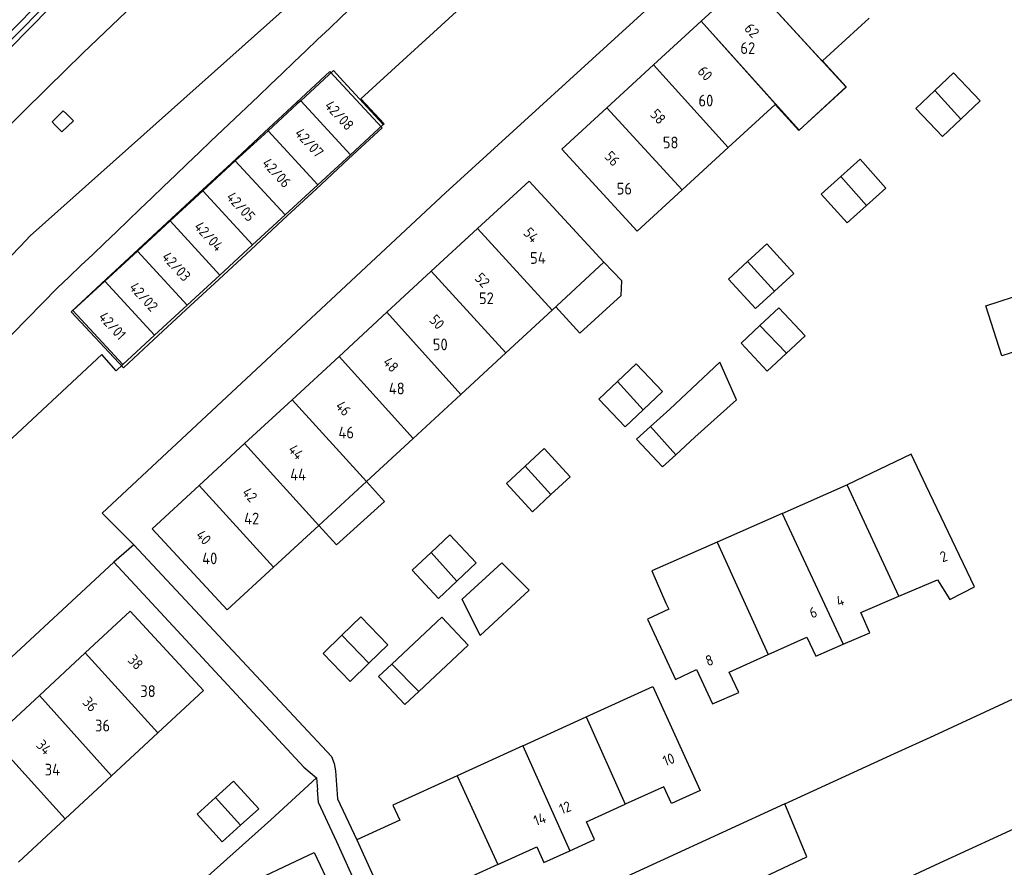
# Model space of a CAD drawing. Extents: x 145741 to 149421, y 457889 to 459999.
# Tile 43 of 84: x 147690 to 147774, y 459199 to 459271. Entities that reach past the tile are written whole.
import ezdxf
from ezdxf.enums import TextEntityAlignment as Align

# ---------------------------------------------------------------- set-up
doc = ezdxf.new("R2010")
doc.units = 0
doc.header["$LTSCALE"] = 4
doc.layers.get('0').update_dxf_attribs({"linetype": 'CONTINUOUS'})
doc.styles.add('ISO', font='ISO')
doc.styles.get("Standard").update_dxf_attribs({"font": 'ISO'})

msp = doc.modelspace()

# ---------------------------------------------------------------- linework, layer by layer
at = {"linetype": 'Continuous'}
for p, q in [((147751.649, 459280.026), (147725.971, 459256.6)), ((147718.76, 459264.59), (147731.347, 459276.117)), ((147751.636, 459274.79), (147747.724, 459271.2)), ((147751.636, 459274.79), (147758.041, 459267.806)), ((147695.085, 459268.47), (147698.809, 459272.036)), ((147762.026, 459271.464), (147758.058, 459267.822)), ((147743.671, 459267.48), (147747.724, 459271.2)), ((147754.06, 459264.153), (147747.724, 459271.2)), ((147692.034, 459265.499), (147695.085, 459268.47)), ((147739.707, 459263.843), (147743.671, 459267.48)), ((147750.035, 459260.459), (147743.671, 459267.48)), ((147758.041, 459267.806), (147758.058, 459267.822)), ((147758.058, 459267.822), (147760.086, 459265.612)), ((147716.412, 459267), (147713.631, 459264.438)), ((147717.263, 459266.077), (147716.412, 459267)), ((147769.228, 459266.815), (147767.617, 459265.296)), ((147771.49, 459264.416), (147769.228, 459266.815)), ((147685.997, 459259.563), (147692.034, 459265.499)), ((147720.652, 459262.397), (147717.263, 459266.077)), ((147760.086, 459265.612), (147756.05, 459261.908)), ((147766.005, 459263.777), (147767.617, 459265.296)), ((147769.832, 459262.853), (147767.617, 459265.296)), ((147713.336, 459264.167), (147710.849, 459261.876)), ((147713.631, 459264.438), (147713.336, 459264.167)), ((147717.87, 459259.836), (147713.631, 459264.438)), ((147720.741, 459262.479), (147718.76, 459264.59)), ((147735.873, 459260.324), (147739.707, 459263.843)), ((147746.1, 459256.848), (147739.707, 459263.843)), ((147754.021, 459264.118), (147750.035, 459260.459)), ((147754.021, 459264.118), (147754.06, 459264.153)), ((147756.05, 459261.908), (147754.021, 459264.118)), ((147769.832, 459262.853), (147771.49, 459264.416)), ((147692.453, 459262.623), (147693.407, 459263.585)), ((147693.407, 459263.585), (147693.683, 459263.318)), ((147693.683, 459263.318), (147694.288, 459262.73)), ((147768.268, 459261.378), (147766.005, 459263.777)), ((147692.699, 459262.381), (147692.453, 459262.623)), ((147693.302, 459261.789), (147692.699, 459262.381)), ((147694.288, 459262.73), (147693.302, 459261.789)), ((147717.87, 459259.836), (147720.652, 459262.397)), ((147720.652, 459262.397), (147720.741, 459262.479)), ((147769.832, 459262.853), (147768.268, 459261.378)), ((147710.849, 459261.876), (147708.055, 459259.305)), ((147710.849, 459261.876), (147715.089, 459257.273)), ((147746.1, 459256.848), (147750.035, 459260.459)), ((147717.87, 459259.836), (147715.089, 459257.273)), ((147742.28, 459253.342), (147735.873, 459260.324)), ((147705.29, 459256.757), (147708.055, 459259.305)), ((147712.306, 459254.714), (147708.055, 459259.305)), ((147761.272, 459259.451), (147759.616, 459257.971)), ((147763.461, 459257.001), (147761.272, 459259.451)), ((147759.616, 459257.971), (147757.96, 459256.491)), ((147761.812, 459255.528), (147759.616, 459257.971)), ((147715.089, 459257.273), (147712.306, 459254.714)), ((147733.074, 459257.591), (147728.697, 459253.554)), ((147739.45, 459250.677), (147733.074, 459257.591)), ((147725.971, 459256.6), (147696.709, 459229.33)), ((147705.29, 459256.757), (147702.51, 459254.195)), ((147705.29, 459256.757), (147709.531, 459252.153)), ((147746.1, 459256.848), (147742.28, 459253.342)), ((147757.96, 459256.491), (147760.149, 459254.041)), ((147761.812, 459255.528), (147763.461, 459257.001)), ((147760.149, 459254.041), (147761.812, 459255.528)), ((147709.531, 459252.153), (147712.306, 459254.714)), ((147702.51, 459254.195), (147699.729, 459251.633)), ((147702.51, 459254.195), (147706.751, 459249.593)), ((147728.697, 459253.554), (147724.751, 459249.915)), ((147728.697, 459253.554), (147735.042, 459246.612)), ((147706.751, 459249.593), (147709.531, 459252.153)), ((147753.32, 459252.24), (147751.684, 459250.737)), ((147755.617, 459249.739), (147753.32, 459252.24)), ((147699.729, 459251.633), (147696.948, 459249.072)), ((147699.729, 459251.633), (147703.969, 459247.031)), ((147740.959, 459249.106), (147739.45, 459250.677)), ((147750.048, 459249.234), (147751.684, 459250.737)), ((147753.975, 459248.23), (147751.684, 459250.737)), ((147706.751, 459249.593), (147703.969, 459247.031)), ((147720.967, 459246.425), (147724.751, 459249.915)), ((147724.751, 459249.915), (147731.082, 459242.96)), ((147753.975, 459248.23), (147755.617, 459249.739)), ((147694.236, 459246.574), (147696.948, 459249.072)), ((147701.189, 459244.468), (147696.948, 459249.072)), ((147740.91, 459247.866), (147740.959, 459249.106)), ((147752.345, 459246.733), (147750.048, 459249.234)), ((147737.408, 459244.651), (147740.91, 459247.866)), ((147753.975, 459248.23), (147752.345, 459246.733)), ((147771.962, 459246.979), (147776.512, 459248.447)), ((147703.969, 459247.031), (147701.189, 459244.468)), ((147696.719, 459243.878), (147694.236, 459246.574)), ((147716.899, 459242.672), (147720.967, 459246.425)), ((147720.967, 459246.425), (147727.258, 459239.433)), ((147735.042, 459246.612), (147731.082, 459242.96)), ((147735.042, 459246.612), (147735.353, 459246.898)), ((147735.353, 459246.898), (147737.408, 459244.651)), ((147754.34, 459246.802), (147752.733, 459245.3)), ((147756.573, 459244.413), (147754.34, 459246.802)), ((147773.341, 459242.706), (147771.962, 459246.979)), ((147751.126, 459243.797), (147752.733, 459245.3)), ((147754.952, 459242.961), (147752.733, 459245.3)), ((147698.477, 459241.969), (147696.719, 459243.878)), ((147698.477, 459241.969), (147701.189, 459244.468)), ((147753.359, 459241.408), (147751.126, 459243.797)), ((147754.972, 459242.917), (147756.573, 459244.413)), ((147777.891, 459244.174), (147773.341, 459242.706)), ((147696.687, 459242.832), (147682.567, 459229.691)), ((147697.915, 459241.451), (147696.687, 459242.832)), ((147731.082, 459242.96), (147727.258, 459239.433)), ((147754.972, 459242.917), (147753.359, 459241.408)), ((147754.972, 459242.917), (147754.952, 459242.961)), ((147712.888, 459238.973), (147716.899, 459242.672)), ((147716.899, 459242.672), (147723.203, 459235.692)), ((147742.193, 459242.039), (147740.601, 459240.531)), ((147744.43, 459239.677), (147742.193, 459242.039)), ((147749.313, 459242.167), (147745.046, 459238.167)), ((147750.741, 459238.959), (147749.313, 459242.167)), ((147698.477, 459241.969), (147697.915, 459241.451)), ((147739.009, 459239.023), (147740.601, 459240.531)), ((147742.796, 459238.13), (147740.601, 459240.531)), ((147742.796, 459238.13), (147744.43, 459239.677)), ((147708.848, 459235.247), (147712.888, 459238.973)), ((147719.22, 459232.019), (147712.888, 459238.973)), ((147727.258, 459239.433), (147723.203, 459235.692)), ((147741.246, 459236.661), (147739.009, 459239.023)), ((147747.202, 459235.786), (147750.741, 459238.959)), ((147742.796, 459238.13), (147741.246, 459236.661)), ((147745.046, 459238.167), (147743.424, 459236.699)), ((147743.424, 459236.699), (147742.232, 459235.62)), ((147743.424, 459236.699), (147745.563, 459234.301)), ((147719.22, 459232.019), (147723.203, 459235.692)), ((147742.232, 459235.62), (147744.43, 459233.275)), ((147745.563, 459234.301), (147747.202, 459235.786)), ((147708.848, 459235.247), (147704.989, 459231.688)), ((147715.165, 459228.279), (147708.848, 459235.247)), ((147734.35, 459234.819), (147732.75, 459233.33)), ((147736.576, 459232.427), (147734.35, 459234.819)), ((147744.43, 459233.275), (147745.563, 459234.301)), ((147765.61, 459234.349), (147760.16, 459231.742)), ((147766.897, 459231.657), (147765.61, 459234.349)), ((147731.149, 459231.841), (147732.75, 459233.33)), ((147734.936, 459230.9), (147732.75, 459233.33)), ((147720.768, 459230.328), (147719.22, 459232.019)), ((147734.936, 459230.9), (147736.576, 459232.427)), ((147700.994, 459228.003), (147704.989, 459231.688)), ((147711.305, 459224.719), (147704.989, 459231.688)), ((147733.375, 459229.448), (147731.149, 459231.841)), ((147754.623, 459229.297), (147760.062, 459231.695)), ((147760.062, 459231.695), (147760.16, 459231.742)), ((147764.565, 459222.253), (147760.16, 459231.742)), ((147771.012, 459223.054), (147766.897, 459231.657)), ((147716.688, 459226.624), (147720.768, 459230.328)), ((147734.936, 459230.9), (147733.375, 459229.448)), ((147696.709, 459229.33), (147699.429, 459226.624)), ((147754.623, 459229.297), (147749.083, 459226.855)), ((147754.623, 459229.297), (147759.829, 459218.17)), ((147707.37, 459221.09), (147700.994, 459228.003)), ((147711.305, 459224.719), (147715.165, 459228.279)), ((147715.165, 459228.279), (147716.688, 459226.624)), ((147726.331, 459227.487), (147724.725, 459225.973)), ((147728.583, 459225.099), (147726.331, 459227.487)), ((147699.429, 459226.624), (147697.726, 459225.153)), ((147699.429, 459226.624), (147716.239, 459208.619)), ((147749.083, 459226.855), (147743.519, 459224.402)), ((147749.083, 459226.855), (147753.447, 459217.287)), ((147723.119, 459224.458), (147724.725, 459225.973)), ((147726.935, 459223.545), (147724.725, 459225.973)), ((147663.028, 459193.044), (147697.726, 459225.153)), ((147697.726, 459225.153), (147713.894, 459207.693)), ((147711.305, 459224.719), (147707.37, 459221.09)), ((147725.371, 459222.07), (147723.119, 459224.458)), ((147726.935, 459223.545), (147728.583, 459225.099)), ((147727.367, 459222.002), (147730.759, 459225.097)), ((147730.759, 459225.097), (147733.093, 459222.766)), ((147743.519, 459224.402), (147744.729, 459221.657)), ((147726.935, 459223.545), (147725.371, 459222.07)), ((147764.565, 459222.253), (147767.863, 459223.66)), ((147767.863, 459223.66), (147768.909, 459221.983)), ((147733.093, 459222.766), (147728.906, 459218.911)), ((147768.909, 459221.983), (147771.012, 459223.054)), ((147728.906, 459218.911), (147727.367, 459222.002)), ((147761.33, 459220.873), (147764.565, 459222.253)), ((147744.967, 459221.143), (147743.169, 459220.312)), ((147744.729, 459221.657), (147744.967, 459221.143)), ((147695.279, 459217.428), (147699.101, 459220.974)), ((147699.101, 459220.974), (147705.356, 459214.231)), ((147718.737, 459220.487), (147717.135, 459218.934)), ((147721.04, 459218.111), (147718.737, 459220.487)), ((147725.651, 459220.47), (147721.38, 459216.469)), ((147727.885, 459218.085), (147725.651, 459220.47)), ((147743.169, 459220.312), (147745.547, 459215.171)), ((147762.077, 459219.147), (147761.33, 459220.873)), ((147715.533, 459217.381), (147717.135, 459218.934)), ((147719.438, 459216.558), (147717.135, 459218.934)), ((147753.447, 459217.287), (147756.725, 459218.757)), ((147756.725, 459218.757), (147757.497, 459217.156)), ((147759.829, 459218.17), (147762.077, 459219.147)), ((147719.438, 459216.558), (147721.04, 459218.111)), ((147723.676, 459214.143), (147727.885, 459218.085)), ((147757.497, 459217.156), (147759.829, 459218.17)), ((147695.279, 459217.428), (147691.374, 459213.806)), ((147695.279, 459217.428), (147701.456, 459210.613)), ((147717.836, 459215.005), (147715.533, 459217.381)), ((147750.118, 459215.795), (147753.447, 459217.287)), ((147719.438, 459216.558), (147717.836, 459215.005)), ((147721.38, 459216.469), (147720.25, 459215.411)), ((147721.38, 459216.469), (147723.664, 459214.17)), ((147745.547, 459215.171), (147747.344, 459216.002)), ((147747.344, 459216.002), (147748.687, 459213.098)), ((147720.25, 459215.411), (147722.484, 459213.026)), ((147750.939, 459214.068), (147750.118, 459215.795)), ((147768.06, 459199.562), (147803.594, 459215.967)), ((147737.939, 459211.978), (147743.602, 459214.561)), ((147743.602, 459214.561), (147747.633, 459205.723)), ((147691.374, 459213.806), (147687.402, 459210.121)), ((147691.374, 459213.806), (147697.526, 459206.967)), ((147705.356, 459214.231), (147701.456, 459210.613)), ((147722.484, 459213.026), (147723.676, 459214.143)), ((147723.664, 459214.17), (147723.676, 459214.143)), ((147748.687, 459213.098), (147750.939, 459214.068)), ((147767.561, 459210.409), (147775.094, 459213.895)), ((147732.54, 459209.515), (147737.939, 459211.978)), ((147737.939, 459211.978), (147741.27, 459204.536)), ((147697.526, 459206.967), (147701.456, 459210.613)), ((147764.182, 459208.866), (147767.561, 459210.409)), ((147693.579, 459203.306), (147687.402, 459210.121)), ((147732.54, 459209.515), (147726.953, 459206.967)), ((147732.54, 459209.515), (147736.538, 459200.591)), ((147716.239, 459208.619), (147716.487, 459208.022)), ((147754.858, 459204.587), (147764.182, 459208.866)), ((147713.894, 459207.693), (147714.968, 459206.782)), ((147716.487, 459208.022), (147716.601, 459207.386)), ((147697.526, 459206.967), (147693.579, 459203.306)), ((147711.086, 459203.206), (147714.968, 459206.782)), ((147714.968, 459206.782), (147715.055, 459205.773)), ((147716.601, 459207.386), (147716.766, 459205.017)), ((147726.953, 459206.967), (147721.481, 459204.471)), ((147726.953, 459206.967), (147730.405, 459199.404)), ((147707.919, 459206.519), (147706.362, 459205.11)), ((147710.053, 459204.16), (147707.919, 459206.519)), ((147744.551, 459206.033), (147741.27, 459204.536)), ((147745.199, 459204.612), (147744.551, 459206.033)), ((147706.362, 459205.11), (147704.804, 459203.7)), ((147708.496, 459202.751), (147706.362, 459205.11)), ((147715.149, 459204.692), (147715.055, 459205.773)), ((147747.633, 459205.723), (147745.199, 459204.612)), ((147716.694, 459201.333), (147715.149, 459204.692)), ((147716.766, 459205.017), (147718.407, 459201.514)), ((147721.481, 459204.471), (147722.068, 459203.183)), ((147754.858, 459204.587), (147723.604, 459190.243)), ((147737.974, 459203.033), (147741.27, 459204.536)), ((147756.712, 459200.08), (147754.858, 459204.587)), ((147704.804, 459203.7), (147706.938, 459201.342)), ((147708.496, 459202.751), (147710.053, 459204.16)), ((147689.593, 459199.608), (147693.579, 459203.306)), ((147705.455, 459198.207), (147711.086, 459203.206)), ((147706.938, 459201.342), (147708.496, 459202.751)), ((147722.068, 459203.183), (147718.407, 459201.514)), ((147738.649, 459201.554), (147737.974, 459203.033)), ((147720.061, 459194.011), (147716.694, 459201.333)), ((147718.407, 459201.514), (147721.854, 459193.955)), ((147730.405, 459199.404), (147733.728, 459200.92)), ((147733.728, 459200.92), (147734.336, 459199.586)), ((147736.538, 459200.591), (147738.649, 459201.554)), ((147705.691, 459196.157), (147714.785, 459200.449)), ((147714.785, 459200.449), (147718.2, 459193.132)), ((147734.336, 459199.586), (147736.538, 459200.591)), ((147752.107, 459197.889), (147756.712, 459200.08)), ((147730.405, 459199.404), (147727.182, 459197.934)), ((147758.828, 459195.3), (147768.06, 459199.562))]:
    msp.add_line(p, q, dxfattribs=at)
for p, q in [((147690.599, 459252.928), (147719.535, 459278.747)), ((147747.724, 459271.2), (147751.636, 459274.79)), ((147751.636, 459274.79), (147760.068, 459265.596)), ((147762.026, 459271.464), (147758.058, 459267.822)), ((147743.671, 459267.48), (147747.724, 459271.2)), ((147747.724, 459271.2), (147756.065, 459261.922)), ((147739.707, 459263.843), (147743.671, 459267.48)), ((147760.086, 459265.612), (147758.058, 459267.822)), ((147716.114, 459266.909), (147713.283, 459264.282)), ((147720.555, 459262.123), (147716.114, 459266.909)), ((147756.065, 459261.922), (147760.068, 459265.596)), ((147760.068, 459265.596), (147760.086, 459265.612)), ((147713.283, 459264.282), (147710.523, 459261.721)), ((147739.707, 459263.843), (147735.873, 459260.324)), ((147754.021, 459264.118), (147750.035, 459260.459)), ((147754.021, 459264.118), (147756.05, 459261.908)), ((147717.701, 459259.474), (147720.555, 459262.123)), ((147710.523, 459261.721), (147707.695, 459259.097)), ((147756.05, 459261.908), (147756.065, 459261.922)), ((147750.035, 459260.459), (147746.1, 459256.848)), ((147735.873, 459260.324), (147742.28, 459253.342)), ((147707.695, 459259.097), (147704.961, 459256.559)), ((147714.941, 459256.913), (147717.701, 459259.474)), ((147733.074, 459257.591), (147728.697, 459253.554)), ((147739.45, 459250.677), (147733.074, 459257.591)), ((147704.961, 459256.559), (147702.235, 459254.03)), ((147712.113, 459254.29), (147714.941, 459256.913)), ((147742.28, 459253.342), (147746.1, 459256.848)), ((147702.235, 459254.03), (147699.43, 459251.428)), ((147709.379, 459251.752), (147712.113, 459254.29)), ((147728.697, 459253.554), (147724.751, 459249.915)), ((147699.43, 459251.428), (147696.677, 459248.873)), ((147706.653, 459249.223), (147709.379, 459251.752)), ((147735.042, 459246.612), (147739.45, 459250.677)), ((147724.751, 459249.915), (147720.967, 459246.425)), ((147694.094, 459246.476), (147696.677, 459248.873)), ((147703.848, 459246.62), (147706.653, 459249.223)), ((147692.897, 459248.466), (147665.632, 459220.731)), ((147698.535, 459241.69), (147694.094, 459246.476)), ((147701.096, 459244.066), (147703.848, 459246.62)), ((147720.967, 459246.425), (147716.899, 459242.672)), ((147731.082, 459242.96), (147735.042, 459246.612)), ((147701.096, 459244.066), (147698.535, 459241.69)), ((147727.258, 459239.433), (147731.082, 459242.96)), ((147716.899, 459242.672), (147712.888, 459238.973)), ((147712.888, 459238.973), (147708.848, 459235.247)), ((147723.203, 459235.692), (147727.258, 459239.433)), ((147719.22, 459232.019), (147723.203, 459235.692)), ((147708.848, 459235.247), (147704.989, 459231.688)), ((147715.165, 459228.279), (147719.22, 459232.019)), ((147700.994, 459228.003), (147704.989, 459231.688)), ((147707.37, 459221.09), (147700.994, 459228.003)), ((147711.305, 459224.719), (147715.165, 459228.279)), ((147711.305, 459224.719), (147707.37, 459221.09)), ((147695.279, 459217.428), (147699.101, 459220.974)), ((147699.101, 459220.974), (147705.356, 459214.231)), ((147695.279, 459217.428), (147691.374, 459213.806)), ((147691.374, 459213.806), (147687.402, 459210.121)), ((147705.356, 459214.231), (147701.456, 459210.613)), ((147697.526, 459206.967), (147701.456, 459210.613)), ((147693.579, 459203.306), (147697.526, 459206.967)), ((147689.593, 459199.608), (147693.579, 459203.306))]:
    msp.add_line(p, q)
for centre, radius, start, end in [((154921.84, 451700.351), 10451.395, 133.2738013, 133.76265), ((148872.155, 458116.421), 1639.428, 136.113338, 137.472081)]:
    msp.add_arc(centre, radius, start, end)
at = {"linetype": 'Continuous', "lineweight": -3}
msp.add_arc((148307.658, 458664.589), 865.855, 135.087551, 136.801803, dxfattribs=at)
at = {"linetype": 'Continuous'}
for centre, radius, start, end in [((148307.085, 458665.157), 864.523, 135.08751, 136.803186), ((148355.405, 458614.985), 933.732, 135.001547, 136.59402)]:
    msp.add_arc(centre, radius, start, end, dxfattribs=at)

# ---------------------------------------------------------------- texts
at = {"style": 'ISO'}
for s, rotation, p in [('62', 313, (147752.046, 459270.416)), ('60', 313, (147748.064, 459266.761)), ('42/08', 312.7, (147716.916, 459263.194)), ('58', 313, (147744.055, 459263.083)), ('42/07', 312.8, (147714.36, 459260.855)), ('56', 313, (147740.157, 459259.505)), ('42/06', 312.7, (147711.58, 459258.297)), ('42/05', 312.7, (147708.537, 459255.424)), ('42/04', 312.7, (147705.807, 459252.891)), ('54', 313, (147733.258, 459253)), ('42/03', 312.7, (147703.042, 459250.325)), ('52', 313, (147729.097, 459249.162)), ('42/02', 312.7, (147700.263, 459247.747)), ('42/01', 312.7, (147697.597, 459245.28)), ('50', 313, (147725.232, 459245.597)), ('48', 313, (147721.306, 459241.976)), ('46', 313, (147717.266, 459238.25)), ('44', 313, (147713.241, 459234.537)), ('42', 313, (147709.291, 459230.895)), ('40', 313, (147705.365, 459227.273)), ('2', 20.2, (147768.372, 459225.637)), ('4', 20.2, (147759.558, 459221.868)), ('6', 20.2, (147757.267, 459220.873)), ('38', 313, (147699.57, 459216.635)), ('8', 20.2, (147748.428, 459216.797)), ('36', 313, (147695.707, 459213.051)), ('34', 313, (147691.768, 459209.398)), ('10', 20.2, (147744.963, 459208.351)), ('12', 20.2, (147736.141, 459204.257)), ('14', 20.2, (147733.984, 459203.273))]:
    msp.add_text(s, height=0.9, rotation=rotation, dxfattribs=at).set_placement(p, align=Align.MIDDLE_CENTER)
for s, p in [('62', (147751.068, 459268.413)), ('60', (147747.497, 459263.948)), ('58', (147744.462, 459260.376)), ('56', (147740.534, 459256.447)), ('54', (147733.159, 459250.547)), ('52', (147728.805, 459247.116)), ('50', (147724.877, 459243.187)), ('48', (147721.128, 459239.437)), ('46', (147716.843, 459235.687)), ('44', (147712.736, 459232.115)), ('42', (147708.808, 459228.365)), ('40', (147705.237, 459224.972)), ('38', (147699.971, 459213.672)), ('36', (147696.117, 459210.741)), ('34', (147691.832, 459206.991))]:
    msp.add_text(s, height=1).set_placement(p)

doc.saveas('drawing.dxf')
